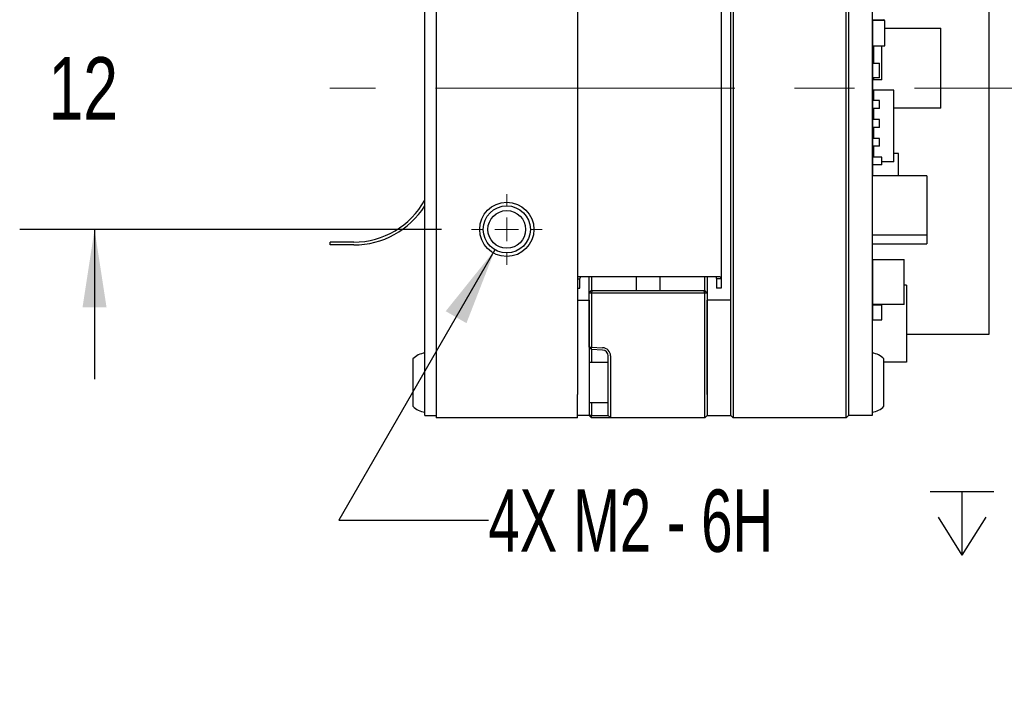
# Paper-space layout 'FFC body' of a CAD drawing. Header units: millimetres. Extents: x 5 to 274, y 4 to 211.
# Tile 3 of 15: x 97 to 139, y 87 to 115. Entities that reach past the tile are written whole.
import ezdxf

# ---------------------------------------------------------------- set-up
doc = ezdxf.new("R2010")
doc.units = ezdxf.units.MM
doc.linetypes.add('CENTERX2', pattern=[20.32, 12.7, -2.54, 2.54, -2.54])
doc.layers.add('DIMENSIONS', color=8, linetype='Continuous')
doc.styles.add('SLDTEXTSTYLE0', font='TXT', dxfattribs={"width": 0.75})
doc.styles.add('SLDTEXTSTYLE3', font='TXT', dxfattribs={"width": 0.675})
doc.dimstyles.new('SLDDIMSTYLE8', dxfattribs={"dimtxt": 2.645833, "dimasz": 3.302, "dimexe": 0, "dimexo": 0.0625, "dimgap": 0.661458, "dimtad": 0, "dimtih": 1, "dimtoh": 1, "dimdec": 0, "dimrnd": 1e-09, "dimzin": 12, "dimdsep": 46, "dimtxsty": 'SLDTEXTSTYLE0', "dimsah": 1, "dimcen": 0.09, "dimadec": 0, "dimazin": 3, "dimtfac": 1, "dimtdec": 0, "dimtmove": 0, "dimatfit": 0, "dimfxl": 0, "dimfrac": 2, "dimtolj": 1, "dimtzin": 12, "dimarcsym": 0})
doc.dimstyles.new('SLDDIMSTYLE9', dxfattribs={"dimtxt": 2.645833, "dimasz": 3.302, "dimexe": 0, "dimexo": 0.0625, "dimgap": 0.661458, "dimtad": 0, "dimtih": 1, "dimtoh": 1, "dimdec": 6, "dimrnd": 1e-09, "dimzin": 12, "dimdsep": 46, "dimtxsty": 'SLDTEXTSTYLE0', "dimsah": 1, "dimcen": 0, "dimadec": 0, "dimazin": 3, "dimtfac": 1, "dimtofl": 0, "dimtmove": 0, "dimatfit": 3, "dimfxl": 0, "dimfrac": 2, "dimtolj": 1, "dimtzin": 12, "dimarcsym": 0})

# ---------------------------------------------------------------- blocks, each defined once
blk = doc.blocks.new('_D_62')
at = {"layer": 'DIMENSIONS'}
for p, q in [((100.56, 118.472), (100.56, 124.822)), ((115.279, 118.472), (97.385, 118.472)), ((115.279, 106.472), (97.385, 106.472)), ((100.56, 106.472), (100.56, 100.122))]:
    blk.add_line(p, q, dxfattribs=at)
for points in [[(100.56, 118.472), (101.068, 121.774), (100.052, 121.774)], [(100.56, 106.472), (100.052, 103.17), (101.068, 103.17)]]:
    blk.add_solid(points, dxfattribs=at)
at = {"layer": 'DIMENSIONS', "insert": (98.605, 113.781), "char_height": 2.6458, "attachment_point": 1, "style": 'SLDTEXTSTYLE0'}
blk.add_mtext('12', dxfattribs=at)
blk = doc.blocks.new('SW_SYMBOL_HOLE_DEPTH')
at = {"layer": 'DIMENSIONS', "color": 0}
for p, q in [((0, 875), (800, 875)), ((400, 875), (400, 75)), ((100, 555), (400, 75)), ((700, 555), (400, 75))]:
    blk.add_line(p, q, dxfattribs=at)
blk = doc.blocks.new('_D_63')
at = {"layer": 'DIMENSIONS'}
for p, q in [((117.549, 105.606), (110.921, 94.125)), ((110.921, 94.125), (117.271, 94.125))]:
    blk.add_line(p, q, dxfattribs=at)
blk.add_solid([(117.549, 105.606), (115.458, 103), (116.338, 102.492)], dxfattribs=at)
at = {"layer": 'DIMENSIONS', "xscale": 0.003379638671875, "yscale": 0.003379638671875, "zscale": 0.003379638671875}
blk.add_blockref('SW_SYMBOL_HOLE_DEPTH', (136.007, 92.39), dxfattribs=at)
at = {"layer": 'DIMENSIONS', "attachment_point": 1}
for s, insert, char_height, style in [('4X M2 - 6H', (117.271, 95.434), 2.6458, 'SLDTEXTSTYLE3'), ('3', (140.783, 95.434), 2.646, 'SLDTEXTSTYLE0'), ('MIN', (143.713, 95.434), 2.6458, 'SLDTEXTSTYLE0')]:
    blk.add_mtext(s, dxfattribs=dict(at, insert=insert, char_height=char_height, style=style))
blk = doc.blocks.new('SW_CENTERMARKSYMBOL_45')
at = {"color": 0, "linetype": 'Continuous', "lineweight": 18}
for p, q in [((0, 1), (0, 1.5)), ((0, 0), (0, 0.5)), ((-1, 0), (-1.5, 0)), ((0, 0), (-0.5, 0)), ((0, 0), (0, -0.5)), ((0, 0), (0.5, 0)), ((1, 0), (1.5, 0)), ((0, -1), (0, -1.5))]:
    blk.add_line(p, q, dxfattribs=at)

psp = doc.layouts.new('FFC body')

# ---------------------------------------------------------------- linework, layer by layer
at = {"color": 7, "linetype": 'Continuous', "lineweight": 25}
for p, q in [((114.5701738, 99.5718718), (114.5701738, 125.3718718)), ((115.0491738, 125.4718718), (115.0491738, 99.4718718)), ((121.0491738, 125.4718718), (121.0491738, 99.4718718)), ((132.4491738, 99.4718718), (132.4491738, 125.4718718)), ((132.5491738, 125.4718718), (132.5491738, 99.4718718)), ((133.5491738, 125.4718718), (133.5491738, 99.4718718)), ((127.5491738, 99.4718718), (127.5491738, 123.4681902)), ((127.6491738, 123.4753029), (127.6491738, 99.4718718)), ((138.5136828, 102.0218748), (138.5136828, 121.5218733)), ((127.1491738, 120.574045), (127.1491738, 104.3696986)), ((133.5536794, 115.3614589), (133.5536794, 114.8814589)), ((133.5636794, 115.3614589), (133.5536794, 115.3614589)), ((133.5636794, 115.3714589), (134.0436794, 115.3714589)), ((133.5636794, 115.3614589), (133.5636794, 115.3714589)), ((134.09368, 115.3338438), (133.56368, 115.3338438)), ((133.56368, 115.3338438), (133.56368, 115.3338437)), ((134.09368, 115.3338437), (133.56368, 115.3338437)), ((133.56368, 115.3338437), (133.56368, 114.2588437)), ((134.0436794, 115.3614589), (134.0436794, 115.3714589)), ((134.0436794, 115.3614589), (134.0536794, 115.3614589)), ((134.0536794, 115.3338438), (134.0536794, 115.3614589)), ((134.09368, 115.3338437), (134.09368, 115.3338438)), ((134.09368, 114.2588437), (134.09368, 115.3338437)), ((133.5636794, 114.8814589), (133.5536794, 114.8814589)), ((134.09368, 115.0158703), (136.4636793, 115.0158703)), ((136.4636793, 111.615872), (136.4636793, 115.0158703)), ((133.56368, 114.2588437), (133.56368, 113.5276226)), ((133.56368, 114.2588437), (134.09368, 114.2588437)), ((133.6036799, 114.2588437), (133.6036799, 113.5276226)), ((133.9636792, 112.8212641), (133.9636792, 114.2588437)), ((133.56368, 113.5276226), (133.8636794, 113.5276226)), ((133.56368, 113.5276226), (133.56368, 112.8986373)), ((133.8636794, 112.8986373), (133.8636794, 113.5276226)), ((133.56368, 112.8986373), (133.56368, 112.2108387)), ((133.8636794, 112.8986373), (133.56368, 112.8986373)), ((133.6036799, 112.8986373), (133.6036799, 112.8212641)), ((133.9636792, 112.8212641), (133.6036799, 112.8212641)), ((134.4636807, 112.3864271), (133.6136799, 112.3864271)), ((133.6136799, 112.3864271), (133.6136799, 111.935839)), ((134.4636807, 109.3364255), (134.4636807, 112.3864271)), ((133.56368, 112.2108387), (133.6136799, 112.2108387)), ((133.56368, 112.2108387), (133.56368, 111.935839)), ((133.56368, 111.935839), (133.56368, 111.6068531)), ((133.8636794, 111.935839), (133.56368, 111.935839)), ((133.56368, 111.6068531), (133.56368, 111.5818534)), ((133.8636794, 111.6068531), (133.56368, 111.6068531)), ((133.6136799, 111.5818534), (133.56368, 111.5818534)), ((133.56368, 111.1319182), (133.56368, 111.5818534)), ((133.6136799, 111.6068531), (133.6136799, 111.1319182)), ((133.8636794, 111.6068531), (133.8636794, 111.935839)), ((136.4636793, 111.615872), (134.4636807, 111.615872)), ((133.56368, 111.1319182), (133.56368, 110.8029324)), ((133.8636794, 111.1319182), (133.56368, 111.1319182)), ((133.8636794, 110.8029324), (133.8636794, 111.1319182)), ((133.5536794, 110.9362308), (133.5536794, 110.4562308)), ((133.5636794, 110.9362308), (133.5536794, 110.9362308)), ((133.8636794, 110.8029324), (133.56368, 110.8029324)), ((133.6136799, 110.8029324), (133.6136799, 110.3346389)), ((133.5636794, 110.4562308), (133.5536794, 110.4562308)), ((133.56368, 110.6858372), (133.56368, 110.3346389)), ((133.56368, 110.6858372), (133.6136799, 110.6858372)), ((133.56368, 110.3346389), (133.56368, 110.005653)), ((133.8636794, 110.3346389), (133.56368, 110.3346389)), ((133.8636794, 110.005653), (133.8636794, 110.3346389)), ((133.8636794, 110.005653), (133.56368, 110.005653)), ((133.56368, 109.6963457), (133.56368, 110.005653)), ((133.6136799, 110.005653), (133.6136799, 109.5358413)), ((133.56368, 109.6963457), (133.56368, 109.5358413)), ((133.6136799, 109.6963457), (133.56368, 109.6963457)), ((133.9636792, 109.5358413), (133.56368, 109.5358413)), ((133.56368, 109.5358413), (133.56368, 109.2068554)), ((133.9636792, 109.2068554), (133.9636792, 109.5358413)), ((134.6636804, 109.6963457), (134.4636807, 109.6963457)), ((134.6636804, 108.7464412), (134.6636804, 109.6963457)), ((133.56368, 109.2068554), (133.56368, 108.7464412)), ((133.9636792, 109.2068554), (133.56368, 109.2068554)), ((134.4636807, 109.3364255), (133.9636792, 109.3364255)), ((133.56368, 106.2464309), (133.56368, 108.7464412)), ((135.8636805, 108.7464412), (133.56368, 108.7464412)), ((135.8636805, 108.7464412), (135.8636805, 106.2464309)), ((133.56368, 106.2464309), (135.8636805, 106.2464309)), ((133.56368, 105.8654304), (133.56368, 106.2464309)), ((135.8636805, 106.2464309), (135.8636805, 105.8654304)), ((111.5596738, 105.9333718), (110.5596738, 105.9333718)), ((110.5596738, 105.8103718), (110.5596738, 105.9333718)), ((111.5596738, 105.8103718), (110.5596738, 105.8103718)), ((133.56368, 105.1903484), (133.56368, 105.8654304)), ((133.56368, 105.8654304), (135.8636805, 105.8654304)), ((133.56368, 105.1903484), (133.56368, 103.2903472)), ((133.56368, 105.1903484), (134.9136799, 105.1903484)), ((134.9136799, 103.2903472), (134.9136799, 105.1903484)), ((121.0491738, 104.4718718), (122.1491738, 104.4718718)), ((121.1491738, 104.3696986), (121.1868415, 104.4718718)), ((121.5491738, 103.9718718), (121.5491738, 104.4718718)), ((121.6500542, 104.4718718), (121.6500542, 103.8718718)), ((122.1491738, 104.4718718), (125.9491738, 104.4718718)), ((123.5491738, 103.8718718), (123.5491738, 104.4718718)), ((124.5491738, 104.4718718), (124.5491738, 103.8718718)), ((125.9491738, 104.4718718), (127.1039726, 104.4718718)), ((126.4482935, 103.8718718), (126.4482935, 104.4718718)), ((126.5491738, 104.4718718), (126.5491738, 103.9718718)), ((126.9115062, 104.4718718), (126.9491738, 104.3696986)), ((127.1039726, 104.4718718), (127.1491738, 104.3696986)), ((121.0491738, 104.3696986), (121.1491738, 104.3696986)), ((121.1491738, 103.9718718), (121.1491738, 104.3696986)), ((127.1491738, 104.3696986), (126.9491738, 104.3696986)), ((126.9491738, 104.3696986), (126.9491738, 103.9718718)), ((127.1491738, 104.3696986), (127.1491738, 103.9718718)), ((135.0136797, 104.1114097), (134.9136799, 104.1114097)), ((135.0136797, 104.1114097), (135.0136797, 100.8314365)), ((121.0491738, 103.9718718), (121.1491738, 103.9718718)), ((121.5491738, 103.7718718), (121.5491738, 103.9718718)), ((121.5491738, 103.7718718), (121.6491738, 103.8718718)), ((121.5491738, 101.4755534), (121.5491738, 103.7718718)), ((121.6491738, 103.7718718), (121.5491738, 103.7718718)), ((121.6491738, 103.7718718), (121.6905952, 103.8718718)), ((121.6491738, 103.8718718), (121.6905952, 103.8718718)), ((121.6491738, 103.7718718), (121.6491738, 101.4684407)), ((126.4491738, 103.7718718), (121.6491738, 103.7718718)), ((121.6905952, 103.8718718), (126.4077525, 103.8718718)), ((126.4491738, 103.7718718), (126.4077525, 103.8718718)), ((126.4077525, 103.8718718), (126.4491738, 103.8718718)), ((126.5491738, 103.7718718), (126.4491738, 103.8718718)), ((126.4491738, 99.4718718), (126.4491738, 103.7718718)), ((126.5491738, 103.7718718), (126.4491738, 103.7718718)), ((126.5491738, 103.9718718), (126.5491738, 103.7718718)), ((126.5491738, 103.7718718), (126.5491738, 99.4718718)), ((127.1491738, 103.9718718), (126.9491738, 103.9718718)), ((121.0491738, 103.4718718), (121.5491738, 103.4718718)), ((121.5491738, 103.4718718), (121.5491738, 99.4718718)), ((127.5491738, 103.4718718), (126.5491738, 103.4718718)), ((126.5491738, 99.4718718), (126.5491738, 103.4718718)), ((127.5491738, 99.4718718), (127.5491738, 103.4718718)), ((134.9136799, 103.2903472), (133.56368, 103.2903472)), ((133.56368, 103.2608379), (133.56368, 103.2903472)), ((133.9636792, 103.2608379), (133.56368, 103.2608379)), ((133.56368, 103.2608379), (133.56368, 102.6318526)), ((133.9636792, 102.6318526), (133.9636792, 103.2608379)), ((133.56368, 102.6318526), (133.9636792, 102.6318526)), ((133.56368, 101.2205413), (133.56368, 102.6318526)), ((135.0136797, 102.0218748), (138.5136828, 102.0218748)), ((121.5491738, 101.4755534), (121.6491738, 101.4684407)), ((121.6491129, 101.3683819), (121.5491738, 101.4755534)), ((121.6491129, 101.3683819), (121.6491738, 101.4684407)), ((122.1078987, 101.3523607), (121.6491129, 101.3683819)), ((121.6491129, 101.3683819), (121.6491129, 100.8218718)), ((121.6491738, 101.4684407), (122.1113886, 101.4522998)), ((122.3491738, 99.4718718), (122.3491738, 101.102513)), ((122.4491738, 101.102513), (122.4491738, 99.4718718)), ((114.0701738, 100.9718718), (114.0701738, 100.8911622)), ((114.0701738, 100.8911622), (114.0701738, 98.9718718)), ((122.3491738, 100.8218718), (121.5491738, 100.8218718)), ((134.0491738, 98.9718718), (134.0491738, 100.9718718)), ((135.0136797, 100.8314365), (134.0491738, 100.8314365)), ((114.5701738, 98.5718718), (114.5701738, 99.5718718)), ((115.0491738, 99.4718718), (115.0491738, 98.4718718)), ((121.0491738, 98.4718718), (121.0491738, 99.4718718)), ((121.5491738, 99.4718718), (121.5491738, 98.5718718)), ((122.3491738, 98.5718718), (122.3491738, 99.4718718)), ((122.4491738, 99.4718718), (122.4491738, 98.4718718)), ((126.4491738, 98.4718718), (126.4491738, 99.4718718)), ((126.5491738, 99.4718718), (126.5491738, 98.5718718)), ((127.5491738, 98.5718718), (127.5491738, 99.4718718)), ((127.6491738, 99.4718718), (127.6491738, 98.4718718)), ((132.4491738, 98.4718718), (132.4491738, 99.4718718)), ((132.5491738, 99.4718718), (132.5491738, 98.5718718)), ((133.5491738, 99.4718718), (133.5491738, 98.5718718)), ((121.5491738, 99.1218718), (122.3491738, 99.1218718)), ((121.6491129, 99.1218718), (121.6491129, 98.5718718)), ((114.5701738, 98.5718718), (115.0491738, 98.5718718)), ((117.3617875, 98.4718718), (115.0491738, 98.4718718)), ((121.0491738, 98.4718718), (118.7365602, 98.4718718)), ((121.5491738, 98.5718718), (121.0491738, 98.5718718)), ((121.6491129, 98.5718718), (121.5491738, 98.5718718)), ((121.6491738, 98.4718718), (121.5491738, 98.5718718)), ((121.6491738, 98.4718718), (121.6491129, 98.5718718)), ((121.6491129, 98.5718718), (122.1078987, 98.5718718)), ((122.1113886, 98.4718718), (121.6491738, 98.4718718)), ((122.1078987, 98.5718718), (122.3491738, 98.5718718)), ((122.4491738, 98.4718718), (122.1113886, 98.4718718)), ((122.4491738, 98.4718718), (122.3491738, 98.5718718)), ((126.4491738, 98.4718718), (122.4491738, 98.4718718)), ((126.5491738, 98.5718718), (126.4491738, 98.4718718)), ((126.5491738, 98.5718718), (127.5491738, 98.5718718)), ((127.6491738, 98.4718718), (127.5491738, 98.5718718)), ((132.4491738, 98.4718718), (127.6491738, 98.4718718)), ((132.5491738, 98.5718718), (132.4491738, 98.4718718)), ((133.5491738, 98.5718718), (132.5491738, 98.5718718))]:
    psp.add_line(p, q, dxfattribs=at)
at = {"color": 7, "linetype": 'CENTERX2', "lineweight": 18}
psp.add_line((148.0413837, 112.4718718), (110.542867, 112.4718718), dxfattribs=at)
at = {"color": 7, "linetype": 'Continuous', "lineweight": 25}
for radius in [1.15, 1, 0.8]:
    psp.add_circle((118.0491738, 106.4718718), radius, dxfattribs=at)
for centre, radius, start, end in [((133.5636794, 115.3614589), 0.01, 90, 180), ((133.5636794, 115.3614589), 0.01, 90, 180), ((134.0436794, 115.3614589), 0.01, 0, 90), ((134.0436794, 115.3614589), 0.01, 0, 90), ((133.5636794, 114.8814589), 0.01, 180, 270), ((133.5636794, 110.9362308), 0.01, 90, 180), ((133.5636794, 110.9362308), 0.01, 90, 180), ((133.5636794, 110.9364597), 0.01, 90, 159.95199954), ((133.5636794, 110.4562308), 0.01, 180, 270), ((111.5596738, 109.3718718), 3.4385, 270, 331.10742154), ((111.5596738, 109.3718718), 3.5615, 270, 327.70301021), ((114.6314213, 100.4743768), 0.75, 94.68417983, 138.44592252), ((122.0991738, 101.102513), 0.25, 0, 88), ((122.0991738, 101.102513), 0.35, 0, 88), ((133.4879263, 100.4743768), 0.75, 41.55407748, 85.31582017), ((114.6314213, 99.4693668), 0.75, 221.55407748, 265.31582017), ((133.4879263, 99.4693668), 0.75, 274.68417983, 318.44592252)]:
    psp.add_arc(centre, radius, start, end, dxfattribs=at)
psp.add_open_spline([(118.7365602, 98.4718718), (118.6664946, 98.4726798), (118.5247414, 98.4743143), (118.2078401, 98.4824786), (117.8839339, 98.4823131), (117.5705388, 98.4742698), (117.4318237, 98.4726764), (117.3617875, 98.4718718)], degree=3, knots=[0, 0, 0, 0, 0.1599938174, 0.3236914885, 0.6832266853, 0.8400636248, 1, 1, 1, 1], dxfattribs=at)

# ---------------------------------------------------------------- block references
at = {"color": 7, "linetype": 'Continuous', "lineweight": 0}
psp.add_blockref('SW_CENTERMARKSYMBOL_45', (118.0491738, 106.4718718), dxfattribs=at)

# ---------------------------------------------------------------- dimensions: what is measured, and where the dimension line sits
at = {"layer": 'DIMENSIONS'}
dim = psp.add_linear_dim(base=(100.5596738, 106.4718718), p1=(116.5491738, 118.4718718), p2=(116.5491738, 106.4718718), angle=90, dimstyle='SLDDIMSTYLE8', dxfattribs=at)
dim.commit()
dim.dimension.update_dxf_attribs({"geometry": '_D_62', "text_midpoint": (100.5596738, 112.4718718), "dimtype": 160})
dim = psp.add_diameter_dim_2p(p1=(118.5491738, 107.3378972), p2=(117.5491738, 105.6058464), text='4X M2 - 6H {\\fGDT;x} 3\\P', dimstyle='SLDDIMSTYLE9', override={"dimpost": '<>'}, dxfattribs=at)
dim.commit()
dim.dimension.update_dxf_attribs({"geometry": '_D_63', "text_midpoint": (133.8100583, 94.1249233), "dimtype": 163})

doc.saveas('drawing.dxf')
